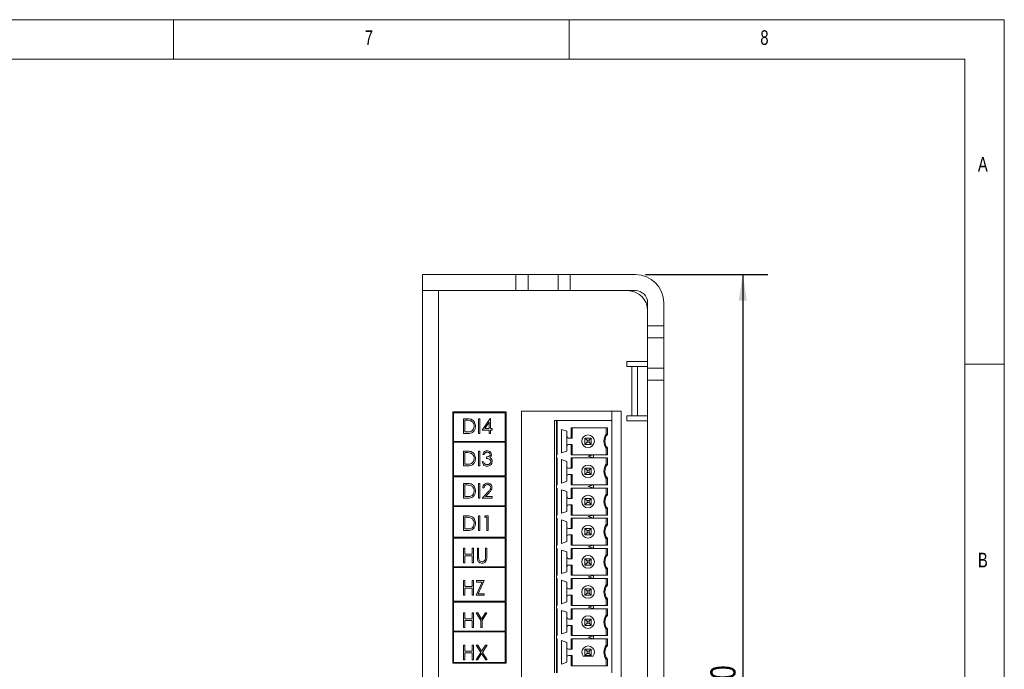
# Model space of a CAD drawing. Header units: inches. Extents: x 0.2 to 16.3, y 0.2 to 11.5.
# Tile 35 of 35: x 11.4 to 16.3, y 8.3 to 11.5. Entities that reach past the tile are written whole.
import ezdxf

# ---------------------------------------------------------------- set-up
doc = ezdxf.new("R2010")
doc.units = ezdxf.units.IN
doc.header["$MEASUREMENT"] = 0
doc.layers.add('FORMAT', color=7, linetype='Continuous')
doc.styles.add('SLDTEXTSTYLE0', font='TXT', dxfattribs={"width": 0.75})
doc.dimstyles.new('SLDDIMSTYLE0', dxfattribs={"dimtxt": 0.125, "dimasz": 0.13, "dimexe": 0, "dimexo": 0.0625, "dimgap": 0.03125, "dimtad": 2, "dimdec": 3, "dimzin": 4, "dimdsep": 46, "dimtxsty": 'Standard', "dimsah": 1, "dimcen": 0.09, "dimadec": 0, "dimazin": 0, "dimtfac": 1, "dimtdec": 3, "dimtofl": 0, "dimtmove": 0, "dimatfit": 3, "dimfxl": 0, "dimtolj": 1, "dimtzin": 12, "dimarcsym": 0})

# ---------------------------------------------------------------- blocks, each defined once
blk = doc.blocks.new('*D13')
at = {"layer": 'FORMAT'}
for p, q in [((14.5536, 10.2288), (15.1623, 10.2288)), ((15.0373, 10.2288), (15.0373, 6.1288)), ((14.6936, 6.1288), (15.1623, 6.1288))]:
    blk.add_line(p, q, dxfattribs=at)
for points in [[(15.0373, 10.2288), (15.0173, 10.0988), (15.0573, 10.0988)], [(15.0373, 6.1288), (15.0573, 6.2588), (15.0173, 6.2588)]]:
    blk.add_solid(points, dxfattribs=at)
at = {"layer": 'FORMAT', "insert": (14.8761, 7.9711), "char_height": 0.125, "attachment_point": 1, "rotation": 90, "style": 'SLDTEXTSTYLE0'}
blk.add_mtext('4.100', dxfattribs=at)

msp = doc.modelspace()

# ---------------------------------------------------------------- linework, layer by layer
at = {"color": 7, "linetype": 'Continuous', "lineweight": 0}
for p, q in [((16.3386, 11.4961), (0.1969, 11.4961)), ((12.2047, 11.4961), (12.2047, 11.2992)), ((14.1732, 11.2992), (14.1732, 11.4961)), ((16.3386, 0.1969), (16.3386, 11.4961)), ((16.1417, 11.2992), (0.3937, 11.2992)), ((16.1417, 11.2992), (16.1417, 2.372)), ((16.3386, 9.7835), (16.1417, 9.7835))]:
    msp.add_line(p, q, dxfattribs=at)
at = {"color": 7, "linetype": 'Continuous', "lineweight": 15}
for p, q in [((13.4436, 10.2288), (13.4436, 10.1488)), ((13.9086, 10.2288), (13.4436, 10.2288)), ((13.9086, 10.1488), (13.9086, 10.2288)), ((13.9686, 10.2288), (13.9086, 10.2288)), ((13.9686, 10.2288), (13.9686, 10.1488)), ((14.1186, 10.2288), (13.9686, 10.2288)), ((14.1186, 10.1488), (14.1186, 10.2288)), ((14.1786, 10.2288), (14.1186, 10.2288)), ((14.1786, 10.2288), (14.1786, 10.1488)), ((14.5036, 10.2288), (14.1786, 10.2288)), ((13.4436, 6.2328), (13.4436, 10.1488)), ((13.9086, 10.1488), (13.4436, 10.1488)), ((13.5226, 10.1488), (13.5226, 6.2328)), ((13.9686, 10.1488), (13.9086, 10.1488)), ((14.1186, 10.1488), (13.9686, 10.1488)), ((14.1786, 10.1488), (14.1186, 10.1488)), ((14.5036, 10.1488), (14.1786, 10.1488)), ((14.5636, 9.9738), (14.5636, 10.0888)), ((14.6436, 9.9738), (14.6436, 10.0888)), ((14.6436, 9.9738), (14.5636, 9.9738)), ((14.5636, 9.9138), (14.5636, 9.9738)), ((14.6436, 9.9138), (14.6436, 9.9738)), ((14.5636, 9.9138), (14.6436, 9.9138)), ((14.5636, 9.7638), (14.5636, 9.9138)), ((14.6436, 9.7638), (14.6436, 9.9138)), ((14.4596, 9.7963), (14.5636, 9.7963)), ((14.4596, 9.7713), (14.4596, 9.7963)), ((14.4846, 9.7713), (14.4596, 9.7713)), ((14.4846, 9.5263), (14.4846, 9.7713)), ((14.5136, 9.7713), (14.4846, 9.7713)), ((14.5636, 9.7713), (14.5136, 9.7713)), ((14.5136, 9.5263), (14.5136, 9.7713)), ((14.5636, 9.7638), (14.6436, 9.7638)), ((14.5636, 9.7038), (14.5636, 9.7638)), ((14.6436, 9.7038), (14.6436, 9.7638)), ((14.5636, 9.7038), (14.6436, 9.7038)), ((14.5636, 6.7238), (14.5636, 9.7038)), ((14.6436, 6.7238), (14.6436, 9.7038)), ((13.5942, 9.5453), (13.8595, 9.5453)), ((13.5942, 8.2954), (13.5942, 9.5453)), ((13.5981, 9.3985), (13.5981, 9.5413)), ((13.5981, 9.5413), (13.8555, 9.5413)), ((13.6472, 9.5116), (13.6619, 9.5116)), ((13.6472, 9.4387), (13.6472, 9.5116)), ((13.722, 9.5116), (13.7285, 9.5116)), ((13.722, 9.4387), (13.722, 9.5116)), ((13.7285, 9.5116), (13.7285, 9.4387)), ((13.7407, 9.4556), (13.7805, 9.5135)), ((13.7805, 9.5135), (13.7818, 9.5135)), ((13.7818, 9.5135), (13.7818, 9.463)), ((13.8555, 9.5413), (13.8555, 9.3985)), ((13.8595, 9.5453), (13.8595, 8.2954)), ((13.9366, 9.5488), (14.4326, 9.5488)), ((13.9366, 6.6438), (13.9366, 9.5488)), ((14.3856, 9.5025), (14.3856, 9.5488)), ((14.4326, 9.5488), (14.4326, 6.6438)), ((14.4596, 9.5013), (14.4596, 9.5263)), ((14.4596, 9.5263), (14.4846, 9.5263)), ((14.4846, 9.5263), (14.5136, 9.5263)), ((14.5136, 9.5263), (14.5636, 9.5263)), ((13.6538, 9.5042), (13.6538, 9.4462)), ((13.6589, 9.5042), (13.6538, 9.5042)), ((13.7753, 9.4947), (13.7536, 9.463)), ((13.7536, 9.463), (13.7753, 9.463)), ((13.7753, 9.463), (13.7753, 9.4947)), ((13.7818, 9.463), (13.7902, 9.463)), ((13.7902, 9.463), (13.7902, 9.4556)), ((14.1001, 9.5025), (14.1001, 8.2477)), ((14.11, 9.5025), (14.1001, 9.5025)), ((14.11, 9.333), (14.11, 9.5025)), ((14.11, 9.5025), (14.1139, 9.5025)), ((14.1139, 9.5025), (14.1139, 9.333)), ((14.3856, 9.5025), (14.1139, 9.5025)), ((14.1356, 9.4588), (14.1623, 9.4495)), ((14.1356, 9.3414), (14.1356, 9.4588)), ((14.1834, 9.4158), (14.1834, 9.4672)), ((14.1834, 9.4672), (14.3633, 9.4672)), ((14.1887, 9.4672), (14.1887, 9.4158)), ((14.358, 9.4672), (14.358, 9.4355)), ((14.3633, 9.4672), (14.3633, 9.4337)), ((14.3856, 9.5025), (14.3856, 8.2477)), ((14.5636, 9.5013), (14.4596, 9.5013)), ((13.6698, 9.4387), (13.6472, 9.4387)), ((13.6538, 9.4462), (13.6621, 9.4462)), ((13.7285, 9.4387), (13.722, 9.4387)), ((13.7753, 9.4556), (13.7407, 9.4556)), ((13.7753, 9.4387), (13.7753, 9.4556)), ((13.7818, 9.4387), (13.7753, 9.4387)), ((13.7818, 9.4556), (13.7818, 9.4387)), ((13.7902, 9.4556), (13.7818, 9.4556)), ((14.1623, 9.4495), (14.1623, 9.4237)), ((14.1623, 9.4237), (14.1623, 9.3765)), ((14.1702, 9.4158), (14.1834, 9.4158)), ((14.1834, 9.4158), (14.1887, 9.4158)), ((14.2517, 9.4158), (14.2623, 9.4053)), ((14.2517, 9.4158), (14.2832, 9.4158)), ((14.2517, 9.3843), (14.2517, 9.4158)), ((14.2727, 9.4053), (14.2832, 9.4158)), ((14.2832, 9.4158), (14.2832, 9.3843)), ((13.8555, 9.3985), (13.5981, 9.3985)), ((13.5981, 9.2272), (13.5981, 9.3946)), ((13.5981, 9.3946), (13.8555, 9.3946)), ((13.8555, 9.3946), (13.8555, 9.2272)), ((14.1623, 9.3765), (14.1623, 9.3507)), ((14.1834, 9.3843), (14.1702, 9.3843)), ((14.1834, 9.333), (14.1834, 9.3843)), ((14.1887, 9.3843), (14.1834, 9.3843)), ((14.1887, 9.333), (14.1887, 9.3843)), ((14.2517, 9.3843), (14.2623, 9.3949)), ((14.2832, 9.3843), (14.2517, 9.3843)), ((14.2727, 9.4053), (14.2623, 9.4053)), ((14.2623, 9.4053), (14.2623, 9.3949)), ((14.2623, 9.3949), (14.2727, 9.3949)), ((14.2727, 9.3949), (14.2727, 9.4053)), ((14.2727, 9.3949), (14.2832, 9.3843)), ((14.358, 9.333), (14.358, 9.3647)), ((14.3633, 9.3665), (14.3633, 9.333)), ((13.6472, 9.3507), (13.6619, 9.3507)), ((13.6472, 9.2778), (13.6472, 9.3507)), ((13.6538, 9.3433), (13.6538, 9.2853)), ((13.6589, 9.3433), (13.6538, 9.3433)), ((13.722, 9.3507), (13.7285, 9.3507)), ((13.722, 9.2778), (13.722, 9.3507)), ((13.7285, 9.3507), (13.7285, 9.2778)), ((13.75, 9.3339), (13.7435, 9.3339)), ((13.7613, 9.3143), (13.7613, 9.3218)), ((14.11, 9.333), (14.11, 9.3172)), ((14.1139, 9.333), (14.11, 9.333)), ((14.11, 9.3172), (14.1139, 9.3172)), ((14.11, 9.183), (14.11, 9.3172)), ((14.1139, 9.3172), (14.1139, 9.183)), ((14.1623, 9.3507), (14.1356, 9.3414)), ((14.3633, 9.333), (14.1834, 9.333)), ((14.1834, 9.2658), (14.1834, 9.3172)), ((14.1834, 9.3172), (14.3633, 9.3172)), ((14.1887, 9.3172), (14.1887, 9.2658)), ((14.2675, 9.3251), (14.295, 9.3325)), ((14.295, 9.3177), (14.2675, 9.3251)), ((14.295, 9.3325), (14.295, 9.3177)), ((14.358, 9.3172), (14.358, 9.2855)), ((14.3633, 9.3172), (14.3633, 9.2837)), ((13.6698, 9.2778), (13.6472, 9.2778)), ((13.6538, 9.2853), (13.6621, 9.2853)), ((13.7285, 9.2778), (13.722, 9.2778)), ((13.7407, 9.2975), (13.7472, 9.2975)), ((14.1356, 9.3088), (14.1623, 9.2995)), ((14.1356, 9.1914), (14.1356, 9.3088)), ((14.1623, 9.2995), (14.1623, 9.2737)), ((14.1623, 9.2737), (14.1623, 9.2265)), ((14.1702, 9.2658), (14.1834, 9.2658)), ((14.1834, 9.2658), (14.1887, 9.2658)), ((14.2517, 9.2658), (14.2623, 9.2553)), ((14.2517, 9.2658), (14.2832, 9.2658)), ((14.2517, 9.2343), (14.2517, 9.2658)), ((14.2727, 9.2553), (14.2832, 9.2658)), ((14.2832, 9.2658), (14.2832, 9.2343)), ((13.8555, 9.2272), (13.5981, 9.2272)), ((13.5981, 9.0786), (13.5981, 9.2232)), ((13.5981, 9.2232), (13.8555, 9.2232)), ((13.8555, 9.2232), (13.8555, 9.0786)), ((14.1623, 9.2265), (14.1623, 9.2007)), ((14.1834, 9.2343), (14.1702, 9.2343)), ((14.1834, 9.183), (14.1834, 9.2343)), ((14.1887, 9.2343), (14.1834, 9.2343)), ((14.1887, 9.183), (14.1887, 9.2343)), ((14.2517, 9.2343), (14.2623, 9.2449)), ((14.2832, 9.2343), (14.2517, 9.2343)), ((14.2727, 9.2553), (14.2623, 9.2553)), ((14.2623, 9.2553), (14.2623, 9.2449)), ((14.2623, 9.2449), (14.2727, 9.2449)), ((14.2727, 9.2449), (14.2727, 9.2553)), ((14.2727, 9.2449), (14.2832, 9.2343)), ((14.358, 9.183), (14.358, 9.2147)), ((14.3633, 9.2165), (14.3633, 9.183)), ((13.6472, 9.1898), (13.6619, 9.1898)), ((13.6472, 9.1169), (13.6472, 9.1898)), ((13.6538, 9.1824), (13.6538, 9.1244)), ((13.6589, 9.1824), (13.6538, 9.1824)), ((13.722, 9.1898), (13.7285, 9.1898)), ((13.722, 9.1169), (13.722, 9.1898)), ((13.7285, 9.1898), (13.7285, 9.1169)), ((13.75, 9.1674), (13.7435, 9.1674)), ((14.11, 9.183), (14.11, 9.1672)), ((14.1139, 9.183), (14.11, 9.183)), ((14.11, 9.1672), (14.1139, 9.1672)), ((14.11, 9.033), (14.11, 9.1672)), ((14.1139, 9.1672), (14.1139, 9.033)), ((14.1623, 9.2007), (14.1356, 9.1914)), ((14.3633, 9.183), (14.1834, 9.183)), ((14.1834, 9.1158), (14.1834, 9.1672)), ((14.1834, 9.1672), (14.3633, 9.1672)), ((14.1887, 9.1672), (14.1887, 9.1158)), ((14.2675, 9.1751), (14.295, 9.1825)), ((14.295, 9.1677), (14.2675, 9.1751)), ((14.295, 9.1825), (14.295, 9.1677)), ((14.358, 9.1672), (14.358, 9.1355)), ((14.3633, 9.1672), (14.3633, 9.1337)), ((13.6698, 9.1169), (13.6472, 9.1169)), ((13.6538, 9.1244), (13.6621, 9.1244)), ((13.7285, 9.1169), (13.722, 9.1169)), ((13.7407, 9.1169), (13.769, 9.1471)), ((13.7902, 9.1169), (13.7407, 9.1169)), ((13.7746, 9.1439), (13.7563, 9.1244)), ((13.7563, 9.1244), (13.7902, 9.1244)), ((13.7902, 9.1244), (13.7902, 9.1169)), ((14.1356, 9.1588), (14.1623, 9.1495)), ((14.1356, 9.0414), (14.1356, 9.1588)), ((14.1623, 9.1495), (14.1623, 9.1237)), ((14.1623, 9.1237), (14.1623, 9.0765)), ((14.1702, 9.1158), (14.1834, 9.1158)), ((14.1834, 9.1158), (14.1887, 9.1158)), ((14.2623, 9.1053), (14.2517, 9.1158)), ((14.2517, 9.1158), (14.2832, 9.1158)), ((14.2517, 9.0843), (14.2517, 9.1158)), ((14.2832, 9.1158), (14.2727, 9.1053)), ((14.2832, 9.1158), (14.2832, 9.0843)), ((13.8555, 9.0786), (13.5981, 9.0786)), ((13.5981, 8.9223), (13.5981, 9.0747)), ((13.5981, 9.0747), (13.8555, 9.0747)), ((13.8555, 9.0747), (13.8555, 8.9223)), ((14.1623, 9.0765), (14.1623, 9.0507)), ((14.1834, 9.0843), (14.1702, 9.0843)), ((14.1834, 9.033), (14.1834, 9.0843)), ((14.1887, 9.0843), (14.1834, 9.0843)), ((14.1887, 9.033), (14.1887, 9.0843)), ((14.2623, 9.0949), (14.2517, 9.0843)), ((14.2832, 9.0843), (14.2517, 9.0843)), ((14.2727, 9.1053), (14.2623, 9.1053)), ((14.2623, 9.1053), (14.2623, 9.0949)), ((14.2623, 9.0949), (14.2727, 9.0949)), ((14.2727, 9.0949), (14.2727, 9.1053)), ((14.2832, 9.0843), (14.2727, 9.0949)), ((14.358, 9.033), (14.358, 9.0647)), ((14.3633, 9.0665), (14.3633, 9.033)), ((13.6472, 9.0289), (13.6619, 9.0289)), ((13.6472, 8.956), (13.6472, 9.0289)), ((13.6538, 9.0215), (13.6538, 8.9635)), ((13.6589, 9.0215), (13.6538, 9.0215)), ((13.722, 9.0289), (13.7285, 9.0289)), ((13.722, 8.956), (13.722, 9.0289)), ((13.7285, 9.0289), (13.7285, 8.956)), ((13.7519, 9.0215), (13.7562, 9.0289)), ((13.7631, 9.0215), (13.7519, 9.0215)), ((13.7562, 9.0289), (13.7697, 9.0289)), ((13.7631, 8.956), (13.7631, 9.0215)), ((13.7697, 9.0289), (13.7697, 8.956)), ((14.11, 9.033), (14.11, 9.0172)), ((14.1139, 9.033), (14.11, 9.033)), ((14.11, 9.0172), (14.1139, 9.0172)), ((14.11, 8.883), (14.11, 9.0172)), ((14.1139, 9.0172), (14.1139, 8.883)), ((14.1623, 9.0507), (14.1356, 9.0414)), ((14.3633, 9.033), (14.1834, 9.033)), ((14.1834, 8.9658), (14.1834, 9.0172)), ((14.1834, 9.0172), (14.3633, 9.0172)), ((14.1887, 9.0172), (14.1887, 8.9658)), ((14.2675, 9.0251), (14.295, 9.0325)), ((14.295, 9.0177), (14.2675, 9.0251)), ((14.295, 9.0325), (14.295, 9.0177)), ((14.358, 9.0172), (14.358, 8.9855)), ((14.3633, 9.0172), (14.3633, 8.9837)), ((14.1356, 9.0088), (14.1623, 8.9995)), ((14.1356, 8.8914), (14.1356, 9.0088)), ((14.1623, 8.9995), (14.1623, 8.9737)), ((14.1623, 8.9737), (14.1623, 8.9265)), ((13.8555, 8.9223), (13.5981, 8.9223)), ((13.5981, 8.7756), (13.5981, 8.9184)), ((13.5981, 8.9184), (13.8555, 8.9184)), ((13.6698, 8.956), (13.6472, 8.956)), ((13.6538, 8.9635), (13.6621, 8.9635)), ((13.7285, 8.956), (13.722, 8.956)), ((13.7697, 8.956), (13.7631, 8.956)), ((13.8555, 8.9184), (13.8555, 8.7756)), ((14.1623, 8.9265), (14.1623, 8.9007)), ((14.1702, 8.9658), (14.1834, 8.9658)), ((14.1834, 8.9343), (14.1702, 8.9343)), ((14.1834, 8.9658), (14.1887, 8.9658)), ((14.1834, 8.883), (14.1834, 8.9343)), ((14.1887, 8.9343), (14.1834, 8.9343)), ((14.1887, 8.883), (14.1887, 8.9343)), ((14.2517, 8.9658), (14.2623, 8.9553)), ((14.2517, 8.9658), (14.2832, 8.9658)), ((14.2517, 8.9343), (14.2517, 8.9658)), ((14.2517, 8.9343), (14.2623, 8.9449)), ((14.2832, 8.9343), (14.2517, 8.9343)), ((14.2623, 8.9553), (14.2623, 8.9449)), ((14.2727, 8.9553), (14.2623, 8.9553)), ((14.2623, 8.9449), (14.2727, 8.9449)), ((14.2727, 8.9553), (14.2832, 8.9658)), ((14.2727, 8.9449), (14.2727, 8.9553)), ((14.2727, 8.9449), (14.2832, 8.9343)), ((14.2832, 8.9658), (14.2832, 8.9343)), ((13.6472, 8.868), (13.6538, 8.868)), ((13.6472, 8.7951), (13.6472, 8.868)), ((13.6538, 8.868), (13.6538, 8.8381)), ((13.6912, 8.868), (13.6977, 8.868)), ((13.6912, 8.8381), (13.6912, 8.868)), ((13.6977, 8.868), (13.6977, 8.7951)), ((13.7164, 8.868), (13.7229, 8.868)), ((13.7164, 8.824), (13.7164, 8.868)), ((13.7229, 8.868), (13.7229, 8.8244)), ((13.7566, 8.868), (13.7631, 8.868)), ((13.7566, 8.8244), (13.7566, 8.868)), ((13.7631, 8.868), (13.7631, 8.824)), ((14.11, 8.883), (14.11, 8.8672)), ((14.1139, 8.883), (14.11, 8.883)), ((14.1623, 8.9007), (14.1356, 8.8914)), ((14.3633, 8.883), (14.1834, 8.883)), ((14.2675, 8.8751), (14.295, 8.8825)), ((14.295, 8.8677), (14.2675, 8.8751)), ((14.295, 8.8825), (14.295, 8.8677)), ((14.358, 8.883), (14.358, 8.9147)), ((14.3633, 8.9165), (14.3633, 8.883)), ((13.6538, 8.8381), (13.6912, 8.8381)), ((13.6538, 8.8307), (13.6538, 8.7951)), ((13.6912, 8.8307), (13.6538, 8.8307)), ((13.6912, 8.7951), (13.6912, 8.8307)), ((14.11, 8.8672), (14.1139, 8.8672)), ((14.11, 8.733), (14.11, 8.8672)), ((14.1139, 8.8672), (14.1139, 8.733)), ((14.1356, 8.8588), (14.1623, 8.8495)), ((14.1356, 8.7414), (14.1356, 8.8588)), ((14.1623, 8.8495), (14.1623, 8.8237)), ((14.1623, 8.8237), (14.1623, 8.7765)), ((14.1834, 8.8158), (14.1834, 8.8672)), ((14.1834, 8.8672), (14.3633, 8.8672)), ((14.1887, 8.8672), (14.1887, 8.8158)), ((14.358, 8.8672), (14.358, 8.8355)), ((14.3633, 8.8672), (14.3633, 8.8337)), ((13.8555, 8.7756), (13.5981, 8.7756)), ((13.5981, 8.6042), (13.5981, 8.7716)), ((13.5981, 8.7716), (13.8555, 8.7716)), ((13.6538, 8.7951), (13.6472, 8.7951)), ((13.6977, 8.7951), (13.6912, 8.7951)), ((13.8555, 8.7716), (13.8555, 8.6042)), ((14.1623, 8.7765), (14.1623, 8.7507)), ((14.1702, 8.8158), (14.1834, 8.8158)), ((14.1834, 8.7843), (14.1702, 8.7843)), ((14.1834, 8.8158), (14.1887, 8.8158)), ((14.1834, 8.733), (14.1834, 8.7843)), ((14.1887, 8.7843), (14.1834, 8.7843)), ((14.1887, 8.733), (14.1887, 8.7843)), ((14.2623, 8.8053), (14.2517, 8.8158)), ((14.2517, 8.8158), (14.2832, 8.8158)), ((14.2517, 8.7843), (14.2517, 8.8158)), ((14.2623, 8.7949), (14.2517, 8.7843)), ((14.2832, 8.7843), (14.2517, 8.7843)), ((14.2727, 8.8053), (14.2623, 8.8053)), ((14.2623, 8.8053), (14.2623, 8.7949)), ((14.2623, 8.7949), (14.2727, 8.7949)), ((14.2832, 8.8158), (14.2727, 8.8053)), ((14.2727, 8.7949), (14.2727, 8.8053)), ((14.2832, 8.7843), (14.2727, 8.7949)), ((14.2832, 8.8158), (14.2832, 8.7843)), ((14.11, 8.733), (14.11, 8.7172)), ((14.1139, 8.733), (14.11, 8.733)), ((14.1623, 8.7507), (14.1356, 8.7414)), ((14.3633, 8.733), (14.1834, 8.733)), ((14.2675, 8.7251), (14.295, 8.7325)), ((14.295, 8.7177), (14.2675, 8.7251)), ((14.295, 8.7325), (14.295, 8.7177)), ((14.358, 8.733), (14.358, 8.7647)), ((14.3633, 8.7665), (14.3633, 8.733)), ((13.6472, 8.7072), (13.6538, 8.7072)), ((13.6472, 8.6342), (13.6472, 8.7072)), ((13.6538, 8.7072), (13.6538, 8.6772)), ((13.6538, 8.6772), (13.6912, 8.6772)), ((13.6912, 8.7072), (13.6977, 8.7072)), ((13.6912, 8.6772), (13.6912, 8.7072)), ((13.6977, 8.7072), (13.6977, 8.6342)), ((13.7099, 8.6342), (13.7404, 8.6997)), ((13.7127, 8.7072), (13.751, 8.7072)), ((13.7127, 8.6997), (13.7127, 8.7072)), ((13.7404, 8.6997), (13.7127, 8.6997)), ((13.751, 8.7072), (13.7204, 8.6417)), ((14.11, 8.7172), (14.1139, 8.7172)), ((14.11, 8.583), (14.11, 8.7172)), ((14.1139, 8.7172), (14.1139, 8.583)), ((14.1356, 8.7088), (14.1623, 8.6995)), ((14.1356, 8.5914), (14.1356, 8.7088)), ((14.1623, 8.6995), (14.1623, 8.6737)), ((14.1623, 8.6737), (14.1623, 8.6265)), ((14.1834, 8.6658), (14.1834, 8.7172)), ((14.1834, 8.7172), (14.3633, 8.7172)), ((14.1887, 8.6658), (14.1887, 8.7172)), ((14.358, 8.7172), (14.358, 8.6855)), ((14.3633, 8.7172), (14.3633, 8.6837)), ((13.6538, 8.6342), (13.6472, 8.6342)), ((13.6538, 8.6698), (13.6538, 8.6342)), ((13.6912, 8.6698), (13.6538, 8.6698)), ((13.6912, 8.6342), (13.6912, 8.6698)), ((13.6977, 8.6342), (13.6912, 8.6342)), ((13.75, 8.6342), (13.7099, 8.6342)), ((13.7204, 8.6417), (13.75, 8.6417)), ((13.75, 8.6417), (13.75, 8.6342)), ((14.1623, 8.6265), (14.1623, 8.6007)), ((14.1702, 8.6658), (14.1834, 8.6658)), ((14.1834, 8.6343), (14.1702, 8.6343)), ((14.1834, 8.6658), (14.1887, 8.6658)), ((14.1834, 8.583), (14.1834, 8.6343)), ((14.1887, 8.6343), (14.1834, 8.6343)), ((14.1887, 8.583), (14.1887, 8.6343)), ((14.2623, 8.6553), (14.2517, 8.6658)), ((14.2517, 8.6658), (14.2832, 8.6658)), ((14.2517, 8.6343), (14.2517, 8.6658)), ((14.2623, 8.6449), (14.2517, 8.6343)), ((14.2832, 8.6343), (14.2517, 8.6343)), ((14.2727, 8.6553), (14.2623, 8.6553)), ((14.2623, 8.6553), (14.2623, 8.6449)), ((14.2623, 8.6449), (14.2727, 8.6449)), ((14.2832, 8.6658), (14.2727, 8.6553)), ((14.2727, 8.6449), (14.2727, 8.6553)), ((14.2832, 8.6343), (14.2727, 8.6449)), ((14.2832, 8.6658), (14.2832, 8.6343)), ((13.8555, 8.6042), (13.5981, 8.6042)), ((13.5981, 8.4557), (13.5981, 8.6003)), ((13.5981, 8.6003), (13.8555, 8.6003)), ((13.8555, 8.6003), (13.8555, 8.4557)), ((14.11, 8.583), (14.11, 8.5672)), ((14.1139, 8.583), (14.11, 8.583)), ((14.1623, 8.6007), (14.1356, 8.5914)), ((14.3633, 8.583), (14.1834, 8.583)), ((14.2675, 8.5751), (14.295, 8.5825)), ((14.295, 8.5677), (14.2675, 8.5751)), ((14.295, 8.5825), (14.295, 8.5677)), ((14.358, 8.583), (14.358, 8.6147)), ((14.3633, 8.6165), (14.3633, 8.583)), ((13.6472, 8.5463), (13.6538, 8.5463)), ((13.6472, 8.4733), (13.6472, 8.5463)), ((13.6538, 8.5463), (13.6538, 8.5163)), ((13.6912, 8.5463), (13.6977, 8.5463)), ((13.6912, 8.5163), (13.6912, 8.5463)), ((13.6977, 8.5463), (13.6977, 8.4733)), ((13.7108, 8.5463), (13.7183, 8.5463)), ((13.7342, 8.508), (13.7108, 8.5463)), ((13.7183, 8.5463), (13.7374, 8.5149)), ((13.7374, 8.5149), (13.7566, 8.5463)), ((13.7641, 8.5463), (13.7407, 8.508)), ((13.7566, 8.5463), (13.7641, 8.5463)), ((14.11, 8.5672), (14.1139, 8.5672)), ((14.11, 8.433), (14.11, 8.5672)), ((14.1139, 8.5672), (14.1139, 8.433)), ((14.1356, 8.5588), (14.1623, 8.5495)), ((14.1356, 8.4414), (14.1356, 8.5588)), ((14.1623, 8.5495), (14.1623, 8.5237)), ((14.1834, 8.5158), (14.1834, 8.5672)), ((14.1834, 8.5672), (14.3633, 8.5672)), ((14.1887, 8.5158), (14.1887, 8.5672)), ((14.358, 8.5672), (14.358, 8.5355)), ((14.3633, 8.5672), (14.3633, 8.5337)), ((13.6538, 8.5163), (13.6912, 8.5163)), ((13.6538, 8.5089), (13.6538, 8.4733)), ((13.6912, 8.5089), (13.6538, 8.5089)), ((13.6912, 8.4733), (13.6912, 8.5089)), ((13.7342, 8.4733), (13.7342, 8.508)), ((13.7407, 8.508), (13.7407, 8.4733)), ((14.1623, 8.5237), (14.1623, 8.4765)), ((14.1623, 8.4765), (14.1623, 8.4507)), ((14.1702, 8.5158), (14.1834, 8.5158)), ((14.1834, 8.4843), (14.1702, 8.4843)), ((14.1834, 8.5158), (14.1887, 8.5158)), ((14.1834, 8.433), (14.1834, 8.4843)), ((14.1887, 8.4843), (14.1834, 8.4843)), ((14.1887, 8.433), (14.1887, 8.4843)), ((14.2517, 8.5158), (14.2623, 8.5053)), ((14.2517, 8.5158), (14.2832, 8.5158)), ((14.2517, 8.4843), (14.2517, 8.5158)), ((14.2517, 8.4843), (14.2623, 8.4949)), ((14.2832, 8.4843), (14.2517, 8.4843)), ((14.2727, 8.5053), (14.2623, 8.5053)), ((14.2623, 8.5053), (14.2623, 8.4949)), ((14.2623, 8.4949), (14.2727, 8.4949)), ((14.2727, 8.5053), (14.2832, 8.5158)), ((14.2727, 8.4949), (14.2727, 8.5053)), ((14.2727, 8.4949), (14.2832, 8.4843)), ((14.2832, 8.5158), (14.2832, 8.4843)), ((13.8555, 8.4557), (13.5981, 8.4557)), ((13.5981, 8.2993), (13.5981, 8.4517)), ((13.5981, 8.4517), (13.8555, 8.4517)), ((13.6538, 8.4733), (13.6472, 8.4733)), ((13.6977, 8.4733), (13.6912, 8.4733)), ((13.7407, 8.4733), (13.7342, 8.4733)), ((13.8555, 8.4517), (13.8555, 8.2993)), ((14.11, 8.433), (14.11, 8.4172)), ((14.1139, 8.433), (14.11, 8.433)), ((14.1623, 8.4507), (14.1356, 8.4414)), ((14.3633, 8.433), (14.1834, 8.433)), ((14.2675, 8.4251), (14.295, 8.4325)), ((14.295, 8.4325), (14.295, 8.4177)), ((14.358, 8.433), (14.358, 8.4647)), ((14.3633, 8.4665), (14.3633, 8.433)), ((13.6472, 8.3854), (13.6538, 8.3854)), ((13.6472, 8.3124), (13.6472, 8.3854)), ((13.6538, 8.3854), (13.6538, 8.3554)), ((13.6912, 8.3854), (13.6977, 8.3854)), ((13.6912, 8.3554), (13.6912, 8.3854)), ((13.6977, 8.3854), (13.6977, 8.3124)), ((13.7113, 8.3854), (13.7188, 8.3854)), ((13.7341, 8.3496), (13.7113, 8.3854)), ((13.7188, 8.3854), (13.7379, 8.3555)), ((13.7379, 8.3555), (13.757, 8.3854)), ((13.7645, 8.3854), (13.7417, 8.3496)), ((13.757, 8.3854), (13.7645, 8.3854)), ((14.11, 8.4172), (14.1139, 8.4172)), ((14.11, 8.2477), (14.11, 8.4172)), ((14.1139, 8.4172), (14.1139, 8.2477)), ((14.1356, 8.4088), (14.1623, 8.3995)), ((14.1356, 8.2914), (14.1356, 8.4088)), ((14.1623, 8.3995), (14.1623, 8.3737)), ((14.1834, 8.3658), (14.1834, 8.4172)), ((14.1834, 8.4172), (14.3633, 8.4172)), ((14.1887, 8.3658), (14.1887, 8.4172)), ((14.295, 8.4177), (14.2675, 8.4251)), ((14.358, 8.4172), (14.358, 8.3855)), ((14.3633, 8.4172), (14.3633, 8.3837)), ((13.6538, 8.3554), (13.6912, 8.3554)), ((13.6538, 8.348), (13.6538, 8.3124)), ((13.6912, 8.348), (13.6538, 8.348)), ((13.6912, 8.3124), (13.6912, 8.348)), ((13.7103, 8.3124), (13.7341, 8.3496)), ((13.7379, 8.3437), (13.7179, 8.3124)), ((13.7579, 8.3124), (13.7379, 8.3437)), ((13.7417, 8.3496), (13.7655, 8.3124)), ((14.1623, 8.3737), (14.1623, 8.3265)), ((14.1702, 8.3658), (14.1834, 8.3658)), ((14.1834, 8.3343), (14.1702, 8.3343)), ((14.1834, 8.3658), (14.1887, 8.3658)), ((14.1834, 8.283), (14.1834, 8.3343)), ((14.1887, 8.3343), (14.1834, 8.3343)), ((14.1887, 8.283), (14.1887, 8.3343)), ((14.2429, 8.3304), (14.292, 8.3304)), ((14.2623, 8.3553), (14.2517, 8.3658)), ((14.2517, 8.3658), (14.2832, 8.3658)), ((14.2517, 8.3343), (14.2517, 8.3658)), ((14.2623, 8.3449), (14.2517, 8.3343)), ((14.2832, 8.3343), (14.2517, 8.3343)), ((14.2623, 8.3553), (14.2623, 8.3449)), ((14.2727, 8.3553), (14.2623, 8.3553)), ((14.2623, 8.3449), (14.2727, 8.3449)), ((14.2832, 8.3658), (14.2727, 8.3553)), ((14.2727, 8.3449), (14.2727, 8.3553)), ((14.2832, 8.3343), (14.2727, 8.3449)), ((14.2832, 8.3658), (14.2832, 8.3343)), ((13.8595, 8.2954), (13.5942, 8.2954)), ((13.8555, 8.2993), (13.5981, 8.2993)), ((13.6538, 8.3124), (13.6472, 8.3124)), ((13.6977, 8.3124), (13.6912, 8.3124)), ((13.7179, 8.3124), (13.7103, 8.3124)), ((13.7655, 8.3124), (13.7579, 8.3124)), ((14.1623, 8.3007), (14.1356, 8.2914)), ((14.1623, 8.3265), (14.1623, 8.3007)), ((14.3633, 8.283), (14.1834, 8.283)), ((14.358, 8.283), (14.358, 8.3147)), ((14.3633, 8.3165), (14.3633, 8.283))]:
    msp.add_line(p, q, dxfattribs=at)
for centre in [(14.2675, 9.4001), (14.2675, 9.2501), (14.2675, 9.1001), (14.2675, 8.9501), (14.2675, 8.8001), (14.2675, 8.6501), (14.2675, 8.5001)]:
    msp.add_circle(centre, 0.0315, dxfattribs=at)
for centre, radius, start, end in [((14.5036, 10.0888), 0.14, 0, 90), ((14.4636, 10.0488), 0.1, 360, 90), ((14.5036, 10.0888), 0.06, 0, 90), ((14.1702, 9.4237), 0.00787, 180, 270), ((14.4053, 9.4001), 0.0591, 143.1301, 216.8699), ((14.4053, 9.4001), 0.0538, 141.2958, 218.7042), ((14.1702, 9.3765), 0.00787, 90, 180), ((14.1702, 9.2737), 0.00787, 180, 270), ((14.4053, 9.2501), 0.0591, 143.1301, 216.8699), ((14.4053, 9.2501), 0.0538, 141.2958, 218.7042), ((14.1702, 9.2265), 0.00787, 90, 180), ((14.1702, 9.1237), 0.00787, 180, 270), ((14.4053, 9.1001), 0.0591, 143.1301, 216.8699), ((14.4053, 9.1001), 0.0538, 141.2958, 218.7042), ((14.1702, 9.0765), 0.00787, 90, 180), ((14.1702, 8.9737), 0.00787, 180, 270), ((14.4053, 8.9501), 0.0591, 143.1301, 216.8699), ((14.4053, 8.9501), 0.0538, 141.2958, 218.7042), ((14.1702, 8.9265), 0.00787, 90, 180), ((14.1702, 8.8237), 0.00787, 180, 270), ((14.4053, 8.8001), 0.0591, 143.1301, 216.8699), ((14.4053, 8.8001), 0.0538, 141.2958, 218.7042), ((14.1702, 8.7765), 0.00787, 90, 180), ((14.1702, 8.6737), 0.00787, 180, 270), ((14.4053, 8.6501), 0.0591, 143.1301, 216.8699), ((14.4053, 8.6501), 0.0538, 141.2958, 218.7042), ((14.1702, 8.6265), 0.00787, 90, 180), ((14.4053, 8.5001), 0.0591, 143.1301, 216.8699), ((14.4053, 8.5001), 0.0538, 141.2958, 218.7042), ((14.1702, 8.5237), 0.00787, 180, 270), ((14.1702, 8.4765), 0.00787, 90, 180), ((14.2675, 8.3501), 0.0315, 321.3178, 218.6822), ((14.4053, 8.3501), 0.0591, 143.1301, 216.8699), ((14.4053, 8.3501), 0.0538, 141.2958, 218.7042), ((14.1702, 8.3737), 0.00787, 180, 270), ((14.1702, 8.3265), 0.00787, 90, 180)]:
    msp.add_arc(centre, radius, start, end, dxfattribs=at)
for points, knots in [([(13.6619, 9.5116), (13.6663, 9.5116), (13.6741, 9.5116), (13.6817, 9.5098), (13.6851, 9.509)], [0, 0, 0, 0, 0.560444, 1, 1, 1, 1]), ([(13.6851, 9.509), (13.6888, 9.5072), (13.6962, 9.5036), (13.7052, 9.4913), (13.7064, 9.4807), (13.707, 9.4743)], [0, 0, 0, 0, 0.280265, 0.560714, 1, 1, 1, 1]), ([(13.6813, 9.5021), (13.6771, 9.5028), (13.6697, 9.5042), (13.6622, 9.5042), (13.6589, 9.5042)], [0, 0, 0, 0, 0.559543, 1, 1, 1, 1]), ([(13.707, 9.4743), (13.7065, 9.4688), (13.7054, 9.4579), (13.696, 9.4448), (13.6827, 9.4391), (13.6741, 9.4389), (13.6698, 9.4387)], [0, 0, 0, 0, 0.2801247, 0.5592479, 0.7788373, 1, 1, 1, 1]), ([(13.7005, 9.4743), (13.7003, 9.4777), (13.6998, 9.4845), (13.6953, 9.4931), (13.6888, 9.4992), (13.6838, 9.5012), (13.6813, 9.5021)], [0, 0, 0, 0, 0.280179, 0.559766, 0.779797, 1, 1, 1, 1]), ([(13.683, 9.4481), (13.6859, 9.4493), (13.6917, 9.4519), (13.6991, 9.4611), (13.7, 9.4693), (13.7005, 9.4743)], [0, 0, 0, 0, 0.2805373, 0.5610157, 1, 1, 1, 1]), ([(13.6621, 9.4462), (13.6661, 9.4462), (13.6731, 9.4462), (13.68, 9.4475), (13.683, 9.4481)], [0, 0, 0, 0, 0.560428, 1, 1, 1, 1]), ([(13.6813, 9.3412), (13.6771, 9.342), (13.6697, 9.3433), (13.6622, 9.3433), (13.6589, 9.3433)], [0, 0, 0, 0, 0.559543, 1, 1, 1, 1]), ([(13.6619, 9.3507), (13.6663, 9.3507), (13.6741, 9.3507), (13.6817, 9.3489), (13.6851, 9.3481)], [0, 0, 0, 0, 0.560444, 1, 1, 1, 1]), ([(13.707, 9.3134), (13.7065, 9.3079), (13.7054, 9.297), (13.696, 9.2839), (13.6827, 9.2782), (13.6741, 9.278), (13.6698, 9.2778)], [0, 0, 0, 0, 0.280123, 0.559248, 0.778837, 1, 1, 1, 1]), ([(13.7005, 9.3134), (13.7003, 9.3168), (13.6998, 9.3236), (13.6953, 9.3322), (13.6888, 9.3383), (13.6838, 9.3403), (13.6813, 9.3412)], [0, 0, 0, 0, 0.280179, 0.559764, 0.779795, 1, 1, 1, 1]), ([(13.683, 9.2872), (13.6859, 9.2884), (13.6917, 9.291), (13.6991, 9.3002), (13.7, 9.3084), (13.7005, 9.3134)], [0, 0, 0, 0, 0.2805349, 0.5610162, 1, 1, 1, 1]), ([(13.6851, 9.3481), (13.6888, 9.3463), (13.6962, 9.3427), (13.7052, 9.3304), (13.7064, 9.3198), (13.707, 9.3134)], [0, 0, 0, 0, 0.280263, 0.560715, 1, 1, 1, 1]), ([(13.7435, 9.3339), (13.7443, 9.3367), (13.746, 9.3423), (13.7516, 9.3485), (13.7583, 9.3521), (13.7629, 9.3524), (13.7652, 9.3526)], [0, 0, 0, 0, 0.280285, 0.5596795, 0.7797474, 1, 1, 1, 1]), ([(13.7653, 9.3451), (13.7634, 9.345), (13.7596, 9.3447), (13.7536, 9.341), (13.7514, 9.3366), (13.75, 9.3339)], [0, 0, 0, 0, 0.280635, 0.560366, 1, 1, 1, 1]), ([(13.7613, 9.3218), (13.7654, 9.3221), (13.7716, 9.3227), (13.7776, 9.327), (13.7797, 9.3306), (13.7799, 9.3327), (13.78, 9.3337)], [0, 0, 0, 0, 0.499418, 0.749017, 0.874541, 1, 1, 1, 1]), ([(13.7837, 9.2989), (13.7836, 9.3001), (13.7834, 9.3027), (13.7811, 9.3073), (13.7743, 9.3136), (13.7665, 9.314), (13.7613, 9.3143)], [0, 0, 0, 0, 0.125589, 0.251192, 0.500606, 1, 1, 1, 1]), ([(13.7652, 9.3526), (13.7682, 9.3523), (13.7741, 9.3517), (13.7811, 9.347), (13.7856, 9.3406), (13.7862, 9.336), (13.7865, 9.3337)], [0, 0, 0, 0, 0.280085, 0.559867, 0.780098, 1, 1, 1, 1]), ([(13.78, 9.3337), (13.7796, 9.3356), (13.7789, 9.3394), (13.7733, 9.3442), (13.7683, 9.3448), (13.7653, 9.3451)], [0, 0, 0, 0, 0.278857, 0.560075, 1, 1, 1, 1]), ([(13.7865, 9.3337), (13.7864, 9.332), (13.7862, 9.3286), (13.7835, 9.323), (13.7801, 9.3203), (13.778, 9.3187)], [0, 0, 0, 0, 0.28051, 0.560789, 1, 1, 1, 1]), ([(13.778, 9.3187), (13.7797, 9.3178), (13.7827, 9.3162), (13.7849, 9.3136), (13.7859, 9.3124)], [0, 0, 0, 0, 0.559794, 1, 1, 1, 1]), ([(13.7859, 9.3124), (13.7873, 9.3102), (13.7898, 9.3062), (13.7901, 9.3015), (13.7902, 9.2995)], [0, 0, 0, 0, 0.559423, 1, 1, 1, 1]), ([(13.6621, 9.2853), (13.6661, 9.2853), (13.6731, 9.2853), (13.68, 9.2866), (13.683, 9.2872)], [0, 0, 0, 0, 0.560429, 1, 1, 1, 1]), ([(13.765, 9.276), (13.7617, 9.2762), (13.755, 9.2768), (13.7471, 9.2824), (13.7425, 9.2898), (13.7413, 9.2949), (13.7407, 9.2975)], [0, 0, 0, 0, 0.279886, 0.558979, 0.779262, 1, 1, 1, 1]), ([(13.7472, 9.2975), (13.7479, 9.2953), (13.7491, 9.2916), (13.7518, 9.2887), (13.753, 9.2874)], [0, 0, 0, 0, 0.560695, 1, 1, 1, 1]), ([(13.753, 9.2874), (13.7551, 9.2861), (13.7588, 9.2837), (13.7632, 9.2835), (13.7651, 9.2834)], [0, 0, 0, 0, 0.558752, 1, 1, 1, 1]), ([(13.7902, 9.2995), (13.7897, 9.2959), (13.7887, 9.2887), (13.7818, 9.2809), (13.7735, 9.2766), (13.7678, 9.2762), (13.765, 9.276)], [0, 0, 0, 0, 0.279306, 0.558839, 0.779276, 1, 1, 1, 1]), ([(13.7651, 9.2834), (13.7677, 9.2836), (13.7727, 9.2839), (13.7788, 9.2877), (13.783, 9.2929), (13.7835, 9.2969), (13.7837, 9.2989)], [0, 0, 0, 0, 0.2805986, 0.5601523, 0.7803019, 1, 1, 1, 1]), ([(13.6813, 9.1803), (13.6771, 9.1811), (13.6697, 9.1824), (13.6622, 9.1824), (13.6589, 9.1824)], [0, 0, 0, 0, 0.559543, 1, 1, 1, 1]), ([(13.6619, 9.1898), (13.6663, 9.1898), (13.6741, 9.1898), (13.6817, 9.188), (13.6851, 9.1872)], [0, 0, 0, 0, 0.560444, 1, 1, 1, 1]), ([(13.7005, 9.1525), (13.7003, 9.1559), (13.6998, 9.1627), (13.6953, 9.1713), (13.6888, 9.1774), (13.6838, 9.1794), (13.6813, 9.1803)], [0, 0, 0, 0, 0.280179, 0.559766, 0.779797, 1, 1, 1, 1]), ([(13.6851, 9.1872), (13.6888, 9.1854), (13.6962, 9.1818), (13.7052, 9.1695), (13.7064, 9.1589), (13.707, 9.1525)], [0, 0, 0, 0, 0.280265, 0.560714, 1, 1, 1, 1]), ([(13.7435, 9.1674), (13.7439, 9.171), (13.7448, 9.178), (13.751, 9.1861), (13.7589, 9.191), (13.7645, 9.1915), (13.7673, 9.1917)], [0, 0, 0, 0, 0.28003, 0.559515, 0.779668, 1, 1, 1, 1]), ([(13.7669, 9.1842), (13.7645, 9.184), (13.7595, 9.1835), (13.7539, 9.1789), (13.7508, 9.1732), (13.7503, 9.1693), (13.75, 9.1674)], [0, 0, 0, 0, 0.279699, 0.558848, 0.77918, 1, 1, 1, 1]), ([(13.7828, 9.1695), (13.7825, 9.1717), (13.7818, 9.1762), (13.7774, 9.181), (13.7723, 9.1838), (13.7687, 9.1841), (13.7669, 9.1842)], [0, 0, 0, 0, 0.279123, 0.558977, 0.779349, 1, 1, 1, 1]), ([(13.7673, 9.1917), (13.7705, 9.1914), (13.777, 9.1908), (13.7843, 9.1849), (13.7886, 9.1777), (13.7891, 9.1726), (13.7893, 9.17)], [0, 0, 0, 0, 0.279889, 0.559224, 0.779583, 1, 1, 1, 1]), ([(13.769, 9.1471), (13.7725, 9.1507), (13.7773, 9.1557), (13.7822, 9.1635), (13.7826, 9.1675), (13.7828, 9.1695)], [0, 0, 0, 0, 0.560714, 0.780533, 1, 1, 1, 1]), ([(13.7893, 9.17), (13.789, 9.1671), (13.7884, 9.1614), (13.7826, 9.1526), (13.7776, 9.1472), (13.7746, 9.1439)], [0, 0, 0, 0, 0.279286, 0.559155, 1, 1, 1, 1]), ([(13.6621, 9.1244), (13.6661, 9.1244), (13.6731, 9.1244), (13.68, 9.1257), (13.683, 9.1263)], [0, 0, 0, 0, 0.560428, 1, 1, 1, 1]), ([(13.707, 9.1525), (13.7065, 9.147), (13.7054, 9.1361), (13.696, 9.123), (13.6827, 9.1173), (13.6741, 9.1171), (13.6698, 9.1169)], [0, 0, 0, 0, 0.2801247, 0.5592479, 0.7788373, 1, 1, 1, 1]), ([(13.683, 9.1263), (13.6859, 9.1275), (13.6917, 9.1301), (13.6991, 9.1393), (13.7, 9.1475), (13.7005, 9.1525)], [0, 0, 0, 0, 0.2805373, 0.5610157, 1, 1, 1, 1]), ([(13.6813, 9.0194), (13.6771, 9.0202), (13.6697, 9.0215), (13.6622, 9.0215), (13.6589, 9.0215)], [0, 0, 0, 0, 0.559543, 1, 1, 1, 1]), ([(13.6619, 9.0289), (13.6663, 9.0289), (13.6741, 9.0289), (13.6817, 9.0271), (13.6851, 9.0263)], [0, 0, 0, 0, 0.560444, 1, 1, 1, 1]), ([(13.7005, 8.9916), (13.7003, 8.995), (13.6998, 9.0018), (13.6953, 9.0104), (13.6888, 9.0165), (13.6838, 9.0185), (13.6813, 9.0194)], [0, 0, 0, 0, 0.280179, 0.559765, 0.779795, 1, 1, 1, 1]), ([(13.6851, 9.0263), (13.6888, 9.0245), (13.6962, 9.0209), (13.7052, 9.0086), (13.7064, 8.998), (13.707, 8.9916)], [0, 0, 0, 0, 0.280264, 0.560715, 1, 1, 1, 1]), ([(13.707, 8.9916), (13.7065, 8.9861), (13.7054, 8.9752), (13.696, 8.9621), (13.6827, 8.9564), (13.6741, 8.9562), (13.6698, 8.956)], [0, 0, 0, 0, 0.280125, 0.559249, 0.778837, 1, 1, 1, 1]), ([(13.683, 8.9654), (13.6859, 8.9666), (13.6917, 8.9692), (13.6991, 8.9784), (13.7, 8.9866), (13.7005, 8.9916)], [0, 0, 0, 0, 0.2805367, 0.5610145, 1, 1, 1, 1]), ([(13.6621, 8.9635), (13.6661, 8.9635), (13.6731, 8.9635), (13.68, 8.9648), (13.683, 8.9654)], [0, 0, 0, 0, 0.560428, 1, 1, 1, 1]), ([(13.7177, 8.8086), (13.7172, 8.8115), (13.7164, 8.8166), (13.7164, 8.8217), (13.7164, 8.824)], [0, 0, 0, 0, 0.5595, 1, 1, 1, 1]), ([(13.7229, 8.8244), (13.7229, 8.8225), (13.7229, 8.8193), (13.7231, 8.8161), (13.7232, 8.8147)], [0, 0, 0, 0, 0.560128, 1, 1, 1, 1]), ([(13.7631, 8.824), (13.7631, 8.8199), (13.763, 8.8119), (13.7586, 8.8011), (13.7501, 8.7943), (13.7437, 8.7936), (13.7405, 8.7933)], [0, 0, 0, 0, 0.281654, 0.560109, 0.780079, 1, 1, 1, 1]), ([(13.7558, 8.813), (13.7561, 8.8151), (13.7566, 8.8189), (13.7566, 8.8227), (13.7566, 8.8244)], [0, 0, 0, 0, 0.559625, 1, 1, 1, 1]), ([(13.7405, 8.7933), (13.7377, 8.7935), (13.7322, 8.7938), (13.7252, 8.7975), (13.7201, 8.8026), (13.7185, 8.8066), (13.7177, 8.8086)], [0, 0, 0, 0, 0.280221, 0.5599142, 0.7799525, 1, 1, 1, 1]), ([(13.7232, 8.8147), (13.7237, 8.8124), (13.7246, 8.808), (13.7309, 8.8022), (13.7366, 8.8013), (13.7401, 8.8007)], [0, 0, 0, 0, 0.281056, 0.560818, 1, 1, 1, 1]), ([(13.7401, 8.8007), (13.7421, 8.801), (13.7461, 8.8014), (13.751, 8.8045), (13.7543, 8.8085), (13.7553, 8.8115), (13.7558, 8.813)], [0, 0, 0, 0, 0.279785, 0.559376, 0.779569, 1, 1, 1, 1])]:
    msp.add_open_spline(points, degree=3, knots=knots, dxfattribs=at)
for points in [[(14.358, 9.4355), (14.3633, 9.4337)], [(14.358, 9.3647), (14.3633, 9.3665)], [(14.358, 9.2855), (14.3633, 9.2837)], [(14.358, 9.2147), (14.3633, 9.2165)], [(14.358, 9.1355), (14.3633, 9.1337)], [(14.358, 9.0647), (14.3633, 9.0665)], [(14.358, 8.9855), (14.3633, 8.9837)], [(14.358, 8.9147), (14.3633, 8.9165)], [(14.358, 8.8355), (14.3633, 8.8337)], [(14.358, 8.7647), (14.3633, 8.7665)], [(14.358, 8.6855), (14.3633, 8.6837)], [(14.358, 8.6147), (14.3633, 8.6165)], [(14.358, 8.5355), (14.3633, 8.5337)], [(14.358, 8.4647), (14.3633, 8.4665)], [(14.358, 8.3855), (14.3633, 8.3837)], [(14.358, 8.3147), (14.3633, 8.3165)]]:
    msp.add_open_spline(points, degree=1, dxfattribs=at)

# ---------------------------------------------------------------- texts
at = {"color": 7, "linetype": 'Continuous', "lineweight": 0, "char_height": 0.0729, "attachment_point": 1, "style": 'SLDTEXTSTYLE0'}
for s, insert in [('7', (13.1562, 11.4436)), ('8', (15.1247, 11.4436)), ('A', (16.2073, 10.8137)), ('B', (16.2073, 8.8452))]:
    msp.add_mtext(s, dxfattribs=dict(at, insert=insert))

# ---------------------------------------------------------------- dimensions: what is measured, and where the dimension line sits
at = {"layer": 'FORMAT'}
dim = msp.add_linear_dim(base=(15.0373, 6.1288), p1=(14.5036, 10.2288), p2=(14.6436, 6.1288), angle=90, dimstyle='SLDDIMSTYLE0', dxfattribs=at)
dim.commit()
dim.dimension.update_dxf_attribs({"geometry": '*D13', "text_midpoint": (15.0373, 8.1788), "dimtype": 160})

doc.saveas('drawing.dxf')
